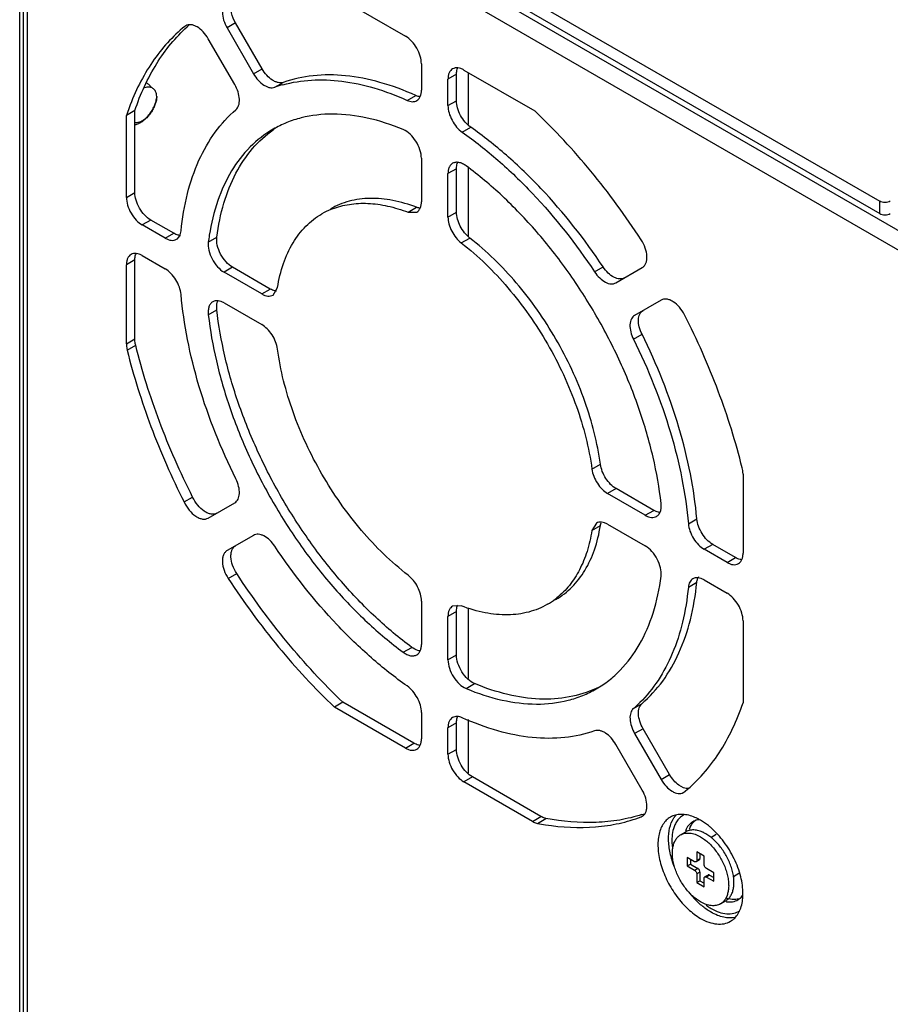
# Model space of a CAD drawing. Header units: millimetres. Extents: x 39 to 139, y 19 to 229.
# Tile 2 of 4: x 39 to 97, y 124 to 190. Entities that reach past the tile are written whole.
import ezdxf

# ---------------------------------------------------------------- set-up
doc = ezdxf.new("R2010")
doc.units = ezdxf.units.MM
doc.header["$LTSCALE"] = 16.153145
doc.layers.get('0').update_dxf_attribs({"linetype": 'CONTINUOUS'})

msp = doc.modelspace()

# ---------------------------------------------------------------- linework, layer by layer
at = {"color": 7}
for p, q in [((39.041, 59.607), (39.041, 208.619)), ((40.102, 208.823), (103.176, 172.408)), ((39.536, 207.843), (39.536, 66.996)), ((102.611, 171.428), (39.536, 207.843)), ((47.597, 205.72), (96.247, 177.633)), ((47.597, 204.904), (96.247, 176.817)), ((39.302, 68.139), (39.302, 204.087)), ((60.149, 191.244), (64.702, 188.615)), ((53.403, 189.498), (52.837, 189.172)), ((55.162, 186.452), (53.403, 189.498)), ((50.088, 189.316), (50.019, 189.269)), ((52.837, 189.172), (54.596, 186.125)), ((53.347, 185.401), (51.587, 188.45)), ((65.763, 186.778), (65.763, 185.019)), ((54.596, 186.125), (55.162, 186.452)), ((68.096, 186.084), (67.531, 185.758)), ((68.096, 184.325), (68.096, 186.084)), ((68.591, 186.37), (73.315, 183.643)), ((68.881, 186.203), (68.881, 182.734)), ((56.011, 185.22), (56.577, 185.547)), ((67.531, 183.999), (67.531, 185.758)), ((64.817, 184.348), (65.382, 184.674)), ((67.531, 183.999), (68.096, 184.325)), ((46.702, 183.677), (46.137, 183.35)), ((46.702, 178.223), (46.702, 183.677)), ((46.137, 177.896), (46.137, 183.35)), ((68.477, 182.235), (69.043, 182.561)), ((65.763, 180.495), (65.763, 177.604)), ((68.096, 179.801), (67.531, 179.474)), ((68.096, 176.91), (68.096, 179.801)), ((68.881, 179.869), (68.881, 175.314)), ((67.531, 176.583), (67.531, 179.474)), ((46.137, 177.896), (46.702, 178.223)), ((96.247, 176.817), (96.247, 177.633)), ((64.879, 176.906), (65.445, 177.233)), ((64.879, 176.906), (65.452, 176.917)), ((67.531, 176.583), (68.096, 176.91)), ((47.763, 176.386), (47.197, 176.059)), ((49.286, 175.506), (47.763, 176.386)), ((48.721, 175.18), (47.197, 176.059)), ((48.721, 175.18), (49.286, 175.506)), ((51.588, 174.917), (52.154, 175.244)), ((68.415, 174.865), (68.98, 175.192)), ((46.702, 173.732), (46.137, 173.405)), ((46.702, 168.474), (46.702, 173.732)), ((47.197, 174.018), (48.721, 173.138)), ((46.137, 168.148), (46.137, 173.405)), ((53.205, 173.244), (52.639, 172.917)), ((55.708, 171.798), (53.205, 173.244)), ((77.283, 172.939), (77.849, 173.266)), ((78.698, 172.211), (80.457, 173.226)), ((55.143, 171.472), (52.639, 172.917)), ((55.143, 171.472), (55.708, 171.798)), ((55.893, 171.398), (56.189, 171.889)), ((81.707, 171.061), (79.948, 170.045)), ((51.588, 170.089), (52.154, 170.416)), ((52.639, 170.876), (55.143, 169.431)), ((46.137, 168.148), (46.702, 168.474)), ((79.871, 168.456), (80.437, 168.783)), ((46.191, 167.728), (46.757, 168.055)), ((77.105, 159.813), (77.671, 160.139)), ((87.157, 159.471), (87.157, 154.214)), ((49.98, 157.627), (50.546, 157.954)), ((78.717, 158.515), (78.151, 158.188)), ((80.655, 156.743), (78.151, 158.188)), ((81.22, 157.069), (78.717, 158.515)), ((51.586, 156.557), (53.346, 157.573)), ((80.655, 156.743), (81.22, 157.069)), ((77.401, 156.221), (77.105, 155.73)), ((77.105, 155.73), (77.671, 156.057)), ((78.151, 156.147), (80.655, 154.702)), ((83.519, 156.182), (84.084, 156.509)), ((54.596, 155.408), (52.837, 154.393)), ((85.139, 154.807), (84.573, 154.481)), ((86.662, 153.928), (85.139, 154.807)), ((86.096, 153.601), (84.573, 154.481)), ((86.096, 153.601), (86.662, 153.928)), ((52.915, 152.534), (53.481, 152.861)), ((83.519, 151.956), (84.084, 152.282)), ((84.573, 152.439), (86.096, 151.56)), ((65.763, 151.036), (65.763, 148.145)), ((68.415, 150.713), (67.842, 150.702)), ((68.096, 150.342), (67.531, 150.015)), ((68.096, 147.451), (68.096, 150.342)), ((68.881, 150.584), (68.881, 145.886)), ((67.531, 147.124), (67.531, 150.015)), ((87.157, 149.723), (87.157, 144.269)), ((64.557, 147.628), (65.122, 147.955)), ((67.531, 147.124), (68.096, 147.451)), ((68.737, 145.215), (69.303, 145.541)), ((60.545, 144.303), (59.979, 143.976)), ((65.268, 141.576), (60.545, 144.303)), ((79.871, 143.893), (80.437, 144.22)), ((64.702, 141.249), (59.979, 143.976)), ((65.763, 143.62), (65.763, 141.861)), ((68.096, 142.926), (67.531, 142.6)), ((68.096, 141.167), (68.096, 142.926)), ((68.881, 143.157), (68.881, 139.593)), ((67.531, 140.841), (67.531, 142.6)), ((80.513, 142.542), (79.948, 142.215)), ((79.948, 142.215), (81.708, 139.167)), ((82.274, 139.493), (80.513, 142.542)), ((64.702, 141.249), (65.268, 141.576)), ((67.531, 140.841), (68.096, 141.167)), ((80.457, 138.447), (78.696, 141.496)), ((69.157, 139.33), (68.591, 139.004)), ((73.145, 136.375), (68.591, 139.004)), ((73.71, 136.701), (69.157, 139.33)), ((81.708, 139.167), (82.274, 139.493)), ((83.207, 138.301), (83.314, 138.382)), ((73.145, 136.375), (73.71, 136.701)), ((73.481, 136.244), (74.046, 136.571)), ((80.382, 136.68), (80.456, 136.716)), ((83.004, 135.479), (83.357, 135.683)), ((85.009, 135.309), (85.377, 135.521)), ((84.081, 134.347), (84.081, 133.776)), ((84.576, 134.062), (84.081, 134.347)), ((83.445, 133.98), (83.445, 133.409)), ((83.94, 133.694), (83.445, 133.98)), ((83.657, 133.858), (83.657, 133.531)), ((84.252, 133.807), (84.04, 133.684)), ((84.081, 133.776), (84.293, 133.898)), ((84.293, 134.225), (84.293, 133.898)), ((84.576, 133.49), (84.576, 134.062)), ((83.445, 133.409), (83.657, 133.531)), ((83.445, 133.409), (83.94, 133.123)), ((83.657, 133.531), (84.152, 133.245)), ((83.94, 133.123), (84.152, 133.245)), ((84.293, 133), (84.081, 132.878)), ((84.293, 133), (84.293, 132.429)), ((85.213, 132.959), (84.718, 133.245)), ((84.081, 132.878), (84.081, 132.306)), ((84.081, 132.306), (84.293, 132.429)), ((84.293, 132.429), (84.576, 132.265)), ((84.576, 132.02), (84.576, 132.592)), ((84.83, 132.806), (84.618, 132.684)), ((84.93, 132.796), (84.718, 132.674)), ((84.718, 132.674), (85.213, 132.388)), ((84.93, 132.796), (85.213, 132.633)), ((85.213, 132.388), (85.213, 132.959)), ((86.517, 132.715), (86.876, 132.923)), ((84.081, 132.306), (84.576, 132.02)), ((85.654, 130.889), (86.007, 131.093))]:
    msp.add_line(p, q, dxfattribs=at)
for centre, radius, start, end in [((57.318, 181.397), 10.609, 131.39558, 132.32097), ((68.835, 186.208), 0.723, 153.00585, 156.75658), ((58.798, 177.282), 8.413, 105.461, 109.34335), ((61.873, 178.063), 16.601, 159.57279, 161.427), ((60.066, 176.516), 7.205, 122.61045, 125.18451), ((61.663, 172.439), 5.034, 112.57143, 119.98728), ((61.685, 172.389), 5.089, 111.30411, 112.57565), ((49.763, 176.082), 0.721, 263.14612, 267.45874), ((67.23, 172.899), 15.771, 170.95967, 172.64819), ((47.441, 173.856), 0.723, 153.00585, 156.75658), ((84.789, 152.291), 0.692, 149.46257, 156.31718), ((71.629, 155.178), 5.034, 300.01243, 307.42826), ((71.596, 155.222), 5.089, 307.42404, 308.69729), ((74.361, 151.757), 7.205, 294.81518, 297.38876), ((74.39, 150.275), 8.413, 310.65761, 314.53988), ((82.955, 138.739), 0.505, 297.11999, 299.96646), ((77.213, 146.937), 10.61, 287.67704, 288.59952), ((83.918, 135.708), 1.632, 145.4665, 146.70712), ((84.632, 135.612), 1.05, 129.95668, 135.30212), ((84.612, 135.636), 1.018, 127.60142, 129.9375), ((84.364, 135.303), 1.191, 95.11065, 96.42492), ((76.583, 152.434), 16.485, 259.15193, 261.02993), ((84.799, 135.176), 1.579, 158.54073, 159.20708), ((88.614, 135.604), 6.411, 218.00903, 220.32137), ((88.454, 135.468), 6.201, 220.3226, 222.26323), ((86.289, 132.592), 1.576, 260.79212, 261.6514), ((86.636, 133.046), 1.874, 252.86167, 255.54253), ((86.61, 132.947), 1.772, 255.55684, 256.72942)]:
    msp.add_arc(centre, radius, start, end, dxfattribs=at)
for points, knots in [([(52.821, 190.894), (52.773, 190.864), (52.684, 190.783), (52.59, 190.621), (52.536, 190.423), (52.514, 190.107), (52.594, 189.67), (52.742, 189.336), (52.837, 189.172)], [0, 0, 0, 0, 0.090977, 0.188742, 0.297372, 0.418603, 0.694798, 1, 1, 1, 1]), ([(53.403, 189.498), (53.282, 189.709), (53.109, 190.128), (53.074, 190.591), (53.117, 190.792)], [0, 0, 0, 0, 0.541211, 1, 1, 1, 1]), ([(51.587, 188.45), (51.491, 188.617), (51.273, 188.915), (50.929, 189.204), (50.641, 189.342), (50.439, 189.391), (50.251, 189.386), (50.137, 189.345), (50.087, 189.316)], [0, 0, 0, 0, 0.306295, 0.582695, 0.70361, 0.811736, 0.909066, 1, 1, 1, 1]), ([(50.019, 189.269), (49.615, 188.937), (48.843, 188.2), (47.477, 186.459), (46.716, 184.93), (46.316, 183.857)], [0, 0, 0, 0, 0.237068, 0.481201, 1, 1, 1, 1]), ([(46.702, 183.677), (47.068, 184.764), (47.771, 186.319), (49.058, 188.118), (49.79, 188.89), (50.175, 189.241)], [0, 0, 0, 0, 0.519811, 0.763793, 1, 1, 1, 1]), ([(65.763, 186.778), (65.763, 186.952), (65.698, 187.319), (65.47, 187.834), (65.138, 188.289), (64.853, 188.528), (64.702, 188.615)], [0, 0, 0, 0, 0.237254, 0.500001, 0.762748, 1, 1, 1, 1]), ([(54.596, 186.125), (54.686, 185.969), (54.889, 185.688), (55.205, 185.408), (55.474, 185.262), (55.713, 185.182), (55.904, 185.182), (56.011, 185.22)], [0, 0, 0, 0, 0.30129, 0.576881, 0.699416, 0.810179, 1, 1, 1, 1]), ([(56.577, 185.547), (56.47, 185.509), (56.279, 185.508), (56.039, 185.589), (55.771, 185.734), (55.455, 186.015), (55.252, 186.296), (55.162, 186.452)], [0, 0, 0, 0, 0.189821, 0.300584, 0.423119, 0.698711, 1, 1, 1, 1]), ([(65.382, 184.674), (64.614, 185.022), (63.09, 185.594), (60.784, 186.055), (58.595, 186.071), (57.216, 185.771), (56.577, 185.547)], [0, 0, 0, 0, 0.279528, 0.537106, 0.775522, 1, 1, 1, 1]), ([(67.842, 186.444), (67.792, 186.416), (67.699, 186.338), (67.601, 186.177), (67.542, 185.978), (67.531, 185.834), (67.531, 185.758)], [0, 0, 0, 0, 0.217745, 0.450883, 0.71046, 1, 1, 1, 1]), ([(68.591, 186.37), (68.526, 186.408), (68.395, 186.47), (68.194, 186.519), (68.005, 186.514), (67.891, 186.473), (67.842, 186.444)], [0, 0, 0, 0, 0.289539, 0.549116, 0.782254, 1, 1, 1, 1]), ([(68.096, 186.084), (68.096, 186.122), (68.102, 186.261), (68.131, 186.4), (68.172, 186.493)], [0, 0, 0, 0, 0.270129, 1, 1, 1, 1]), ([(47.486, 185.506), (47.517, 185.494), (47.576, 185.462), (47.653, 185.395), (47.715, 185.308), (47.745, 185.242), (47.758, 185.207)], [0, 0, 0, 0, 0.237718, 0.478454, 0.730294, 1, 1, 1, 1]), ([(56.555, 185.39), (57.169, 185.56), (58.479, 185.768), (60.531, 185.681), (62.68, 185.212), (64.101, 184.672), (64.817, 184.348)], [0, 0, 0, 0, 0.225333, 0.464672, 0.722183, 1, 1, 1, 1]), ([(48.163, 184.613), (48.158, 184.671), (48.141, 184.78), (48.09, 184.931), (48.025, 185.038), (47.961, 185.107), (47.909, 185.15), (47.851, 185.185), (47.789, 185.212), (47.722, 185.229), (47.626, 185.241), (47.497, 185.232), (47.396, 185.201), (47.344, 185.181)], [0, 0, 0, 0, 0.143936, 0.275366, 0.39604, 0.453514, 0.509782, 0.565552, 0.621593, 0.678648, 0.737408, 0.862208, 1, 1, 1, 1]), ([(53.423, 183.726), (53.509, 183.799), (53.604, 183.964), (53.655, 184.211), (53.663, 184.516), (53.579, 184.929), (53.437, 185.246), (53.347, 185.401)], [0, 0, 0, 0, 0.189851, 0.300609, 0.423128, 0.698688, 1, 1, 1, 1]), ([(65.452, 184.333), (65.502, 184.361), (65.594, 184.439), (65.693, 184.6), (65.751, 184.799), (65.763, 184.943), (65.763, 185.019)], [0, 0, 0, 0, 0.21777, 0.450896, 0.710385, 1, 1, 1, 1]), ([(46.696, 182.892), (46.731, 182.884), (46.806, 182.877), (46.922, 182.89), (47.043, 182.926), (47.167, 182.982), (47.291, 183.058), (47.457, 183.187), (47.652, 183.387), (47.817, 183.62), (47.931, 183.823), (48.028, 184.031), (48.101, 184.245), (48.146, 184.458), (48.159, 184.562), (48.163, 184.613)], [0, 0, 0, 0, 0.043669, 0.090597, 0.14141, 0.19631, 0.25535, 0.318079, 0.452106, 0.593151, 0.66444, 0.735217, 0.872361, 0.937633, 1, 1, 1, 1]), ([(48.163, 184.613), (48.159, 184.531), (48.136, 184.361), (48.064, 184.104), (47.954, 183.844), (47.813, 183.59), (47.642, 183.353), (47.449, 183.141), (47.241, 182.963), (47.09, 182.867), (47.014, 182.828)], [0, 0, 0, 0, 0.111678, 0.233148, 0.361822, 0.494499, 0.627833, 0.758485, 0.883373, 1, 1, 1, 1]), ([(64.817, 184.348), (64.924, 184.299), (65.094, 184.25), (65.314, 184.27), (65.41, 184.308), (65.452, 184.333)], [0, 0, 0, 0, 0.53911, 0.775604, 1, 1, 1, 1]), ([(65.667, 184.593), (65.644, 184.596), (65.546, 184.611), (65.451, 184.643), (65.382, 184.674)], [0, 0, 0, 0, 0.236023, 1, 1, 1, 1]), ([(69.043, 182.561), (68.906, 182.658), (68.65, 182.9), (68.353, 183.34), (68.153, 183.824), (68.096, 184.164), (68.096, 184.325)], [0, 0, 0, 0, 0.243632, 0.506391, 0.765716, 1, 1, 1, 1]), ([(49.775, 175.663), (49.859, 176.503), (50.125, 178.108), (50.879, 180.336), (51.959, 182.24), (52.909, 183.284), (53.423, 183.726)], [0, 0, 0, 0, 0.279529, 0.537106, 0.775523, 1, 1, 1, 1]), ([(64.557, 182.404), (63.781, 182.728), (62.247, 183.233), (59.937, 183.523), (58.114, 183.321), (56.797, 182.893), (56.187, 182.597), (55.897, 182.429)], [0, 0, 0, 0, 0.281145, 0.537506, 0.77404, 0.887747, 1, 1, 1, 1]), ([(67.531, 183.999), (67.531, 183.837), (67.587, 183.497), (67.787, 183.013), (68.084, 182.574), (68.34, 182.331), (68.477, 182.235)], [0, 0, 0, 0, 0.234284, 0.493609, 0.756368, 1, 1, 1, 1]), ([(80.382, 175.079), (79.351, 176.659), (77.155, 179.656), (74.633, 182.387), (73.315, 183.643)], [0, 0, 0, 0, 0.508862, 1, 1, 1, 1]), ([(47.014, 182.828), (46.988, 182.814), (46.887, 182.766), (46.78, 182.73), (46.699, 182.714)], [0, 0, 0, 0, 0.263457, 1, 1, 1, 1]), ([(55.897, 182.429), (55.34, 182.107), (54.286, 181.289), (53.039, 179.651), (52.132, 177.642), (51.779, 176.159), (51.655, 175.377)], [0, 0, 0, 0, 0.227157, 0.464596, 0.720525, 1, 1, 1, 1]), ([(52.154, 175.244), (52.253, 176.012), (52.549, 177.477), (53.34, 179.485), (54.449, 181.164), (55.404, 182.045), (55.915, 182.405)], [0, 0, 0, 0, 0.279717, 0.536645, 0.774481, 1, 1, 1, 1]), ([(65.763, 180.495), (65.763, 180.685), (65.686, 181.086), (65.422, 181.638), (65.044, 182.106), (64.722, 182.335), (64.557, 182.404)], [0, 0, 0, 0, 0.241808, 0.50939, 0.771774, 1, 1, 1, 1]), ([(68.477, 182.235), (69.301, 181.656), (70.925, 180.371), (74.012, 177.388), (76.053, 174.791), (77.283, 172.939)], [0, 0, 0, 0, 0.234818, 0.481751, 1, 1, 1, 1]), ([(77.849, 173.266), (76.619, 175.117), (74.578, 177.715), (71.491, 180.697), (69.867, 181.982), (69.043, 182.561)], [0, 0, 0, 0, 0.518249, 0.765182, 1, 1, 1, 1]), ([(68.737, 179.991), (68.661, 180.047), (68.507, 180.142), (68.267, 180.227), (68.038, 180.24), (67.9, 180.194), (67.842, 180.161)], [0, 0, 0, 0, 0.296716, 0.559335, 0.789604, 1, 1, 1, 1]), ([(68.096, 179.801), (68.096, 179.839), (68.102, 179.982), (68.134, 180.125), (68.176, 180.22)], [0, 0, 0, 0, 0.270678, 1, 1, 1, 1]), ([(67.842, 180.161), (67.792, 180.132), (67.699, 180.054), (67.601, 179.893), (67.542, 179.695), (67.531, 179.55), (67.531, 179.474)], [0, 0, 0, 0, 0.217708, 0.450878, 0.710574, 1, 1, 1, 1]), ([(81.705, 157.529), (81.589, 158.564), (81.215, 160.676), (80.298, 163.826), (79.03, 166.975), (77.443, 170.043), (75.58, 172.951), (73.486, 175.624), (71.218, 177.993), (69.575, 179.372), (68.737, 179.991)], [0, 0, 0, 0, 0.11752, 0.24134, 0.369538, 0.500001, 0.630464, 0.758661, 0.882481, 1, 1, 1, 1]), ([(47.763, 176.386), (47.613, 176.473), (47.328, 176.712), (46.995, 177.167), (46.768, 177.682), (46.702, 178.049), (46.702, 178.223)], [0, 0, 0, 0, 0.237252, 0.499999, 0.762746, 1, 1, 1, 1]), ([(46.137, 177.896), (46.137, 177.722), (46.202, 177.356), (46.429, 176.84), (46.762, 176.386), (47.047, 176.146), (47.197, 176.059)], [0, 0, 0, 0, 0.237254, 0.500001, 0.762748, 1, 1, 1, 1]), ([(65.445, 177.233), (64.93, 177.43), (63.912, 177.733), (62.385, 177.884), (60.961, 177.701), (60.101, 177.35), (59.713, 177.126)], [0, 0, 0, 0, 0.279364, 0.535312, 0.772785, 1, 1, 1, 1]), ([(65.452, 176.917), (65.502, 176.946), (65.594, 177.023), (65.693, 177.184), (65.751, 177.383), (65.763, 177.528), (65.763, 177.604)], [0, 0, 0, 0, 0.217651, 0.450841, 0.710593, 1, 1, 1, 1]), ([(96.954, 177.633), (96.903, 177.604), (96.787, 177.562), (96.6, 177.542), (96.413, 177.562), (96.297, 177.604), (96.247, 177.633)], [0, 0, 0, 0, 0.237243, 0.499999, 0.762756, 1, 1, 1, 1]), ([(59.836, 177.13), (60.2, 177.272), (60.984, 177.478), (62.234, 177.534), (63.555, 177.348), (64.435, 177.076), (64.879, 176.906)], [0, 0, 0, 0, 0.227465, 0.466835, 0.723366, 1, 1, 1, 1]), ([(65.635, 177.182), (65.62, 177.184), (65.555, 177.196), (65.491, 177.215), (65.445, 177.233)], [0, 0, 0, 0, 0.240795, 1, 1, 1, 1]), ([(68.98, 175.192), (68.851, 175.292), (68.611, 175.534), (68.334, 175.964), (68.148, 176.43), (68.096, 176.755), (68.096, 176.91)], [0, 0, 0, 0, 0.246834, 0.509528, 0.767129, 1, 1, 1, 1]), ([(56.189, 171.889), (56.276, 172.433), (56.522, 173.466), (57.155, 174.865), (58.025, 176.006), (58.759, 176.576), (59.147, 176.8)], [0, 0, 0, 0, 0.279365, 0.535313, 0.772786, 1, 1, 1, 1]), ([(67.531, 176.583), (67.531, 176.429), (67.582, 176.104), (67.768, 175.637), (68.046, 175.208), (68.285, 174.965), (68.415, 174.865)], [0, 0, 0, 0, 0.232871, 0.490472, 0.753166, 1, 1, 1, 1]), ([(96.247, 176.817), (96.297, 176.788), (96.413, 176.745), (96.6, 176.725), (96.787, 176.745), (96.903, 176.788), (96.954, 176.817)], [0, 0, 0, 0, 0.237244, 0.500001, 0.762757, 1, 1, 1, 1]), ([(49.471, 175.105), (49.513, 175.13), (49.594, 175.194), (49.721, 175.375), (49.764, 175.546), (49.775, 175.663)], [0, 0, 0, 0, 0.224395, 0.460889, 1, 1, 1, 1]), ([(48.721, 175.18), (48.787, 175.142), (48.918, 175.079), (49.119, 175.031), (49.308, 175.035), (49.421, 175.077), (49.471, 175.105)], [0, 0, 0, 0, 0.289614, 0.549103, 0.782229, 1, 1, 1, 1]), ([(49.677, 175.367), (49.645, 175.37), (49.509, 175.396), (49.379, 175.453), (49.286, 175.506)], [0, 0, 0, 0, 0.230943, 1, 1, 1, 1]), ([(53.205, 173.244), (53.04, 173.339), (52.732, 173.607), (52.385, 174.111), (52.168, 174.672), (52.131, 175.066), (52.154, 175.244)], [0, 0, 0, 0, 0.241806, 0.509388, 0.771772, 1, 1, 1, 1]), ([(77.671, 160.139), (77.479, 161.559), (76.735, 164.449), (74.828, 168.533), (72.244, 172.226), (70.114, 174.316), (68.98, 175.192)], [0, 0, 0, 0, 0.242067, 0.500001, 0.757935, 1, 1, 1, 1]), ([(80.457, 173.226), (80.509, 173.256), (80.607, 173.341), (80.708, 173.516), (80.763, 173.733), (80.777, 174.078), (80.672, 174.551), (80.495, 174.907), (80.382, 175.079)], [0, 0, 0, 0, 0.089639, 0.186509, 0.295011, 0.416944, 0.695449, 1, 1, 1, 1]), ([(51.588, 174.917), (51.565, 174.739), (51.603, 174.346), (51.819, 173.785), (52.166, 173.28), (52.474, 173.012), (52.639, 172.917)], [0, 0, 0, 0, 0.228228, 0.490613, 0.758194, 1, 1, 1, 1]), ([(68.415, 174.865), (69.548, 173.989), (71.679, 171.9), (74.262, 168.206), (76.169, 164.122), (76.914, 161.232), (77.105, 159.813)], [0, 0, 0, 0, 0.242065, 0.499999, 0.757933, 1, 1, 1, 1]), ([(46.447, 174.092), (46.398, 174.063), (46.305, 173.986), (46.207, 173.824), (46.148, 173.626), (46.137, 173.481), (46.137, 173.405)], [0, 0, 0, 0, 0.217745, 0.450883, 0.71046, 1, 1, 1, 1]), ([(47.197, 174.018), (47.132, 174.056), (47.001, 174.118), (46.799, 174.167), (46.611, 174.162), (46.497, 174.121), (46.447, 174.092)], [0, 0, 0, 0, 0.289539, 0.549116, 0.782254, 1, 1, 1, 1]), ([(46.702, 173.732), (46.702, 173.77), (46.708, 173.908), (46.737, 174.048), (46.778, 174.141)], [0, 0, 0, 0, 0.270129, 1, 1, 1, 1]), ([(49.775, 171.437), (49.76, 171.604), (49.678, 171.947), (49.446, 172.424), (49.127, 172.839), (48.86, 173.058), (48.721, 173.138)], [0, 0, 0, 0, 0.243633, 0.506393, 0.765718, 1, 1, 1, 1]), ([(79.263, 172.537), (79.217, 172.511), (79.113, 172.471), (78.939, 172.461), (78.753, 172.498), (78.486, 172.61), (78.16, 172.858), (77.946, 173.118), (77.849, 173.266)], [0, 0, 0, 0, 0.09235, 0.190568, 0.298592, 0.418556, 0.692597, 1, 1, 1, 1]), ([(77.283, 172.939), (77.381, 172.792), (77.594, 172.531), (77.92, 172.283), (78.188, 172.171), (78.374, 172.134), (78.547, 172.145), (78.652, 172.184), (78.698, 172.211)], [0, 0, 0, 0, 0.307403, 0.581444, 0.701408, 0.809432, 0.90765, 1, 1, 1, 1]), ([(56.123, 171.657), (56.089, 171.659), (55.944, 171.683), (55.806, 171.742), (55.708, 171.798)], [0, 0, 0, 0, 0.230004, 1, 1, 1, 1]), ([(53.423, 159.163), (52.434, 161.153), (51.205, 164.22), (50.166, 168.385), (49.865, 170.434), (49.775, 171.437)], [0, 0, 0, 0, 0.518248, 0.765182, 1, 1, 1, 1]), ([(52.639, 170.876), (52.573, 170.914), (52.442, 170.976), (52.241, 171.025), (52.052, 171.02), (51.939, 170.979), (51.889, 170.95)], [0, 0, 0, 0, 0.289425, 0.549121, 0.782291, 1, 1, 1, 1]), ([(52.154, 170.416), (52.148, 170.47), (52.136, 170.665), (52.162, 170.866), (52.218, 170.996)], [0, 0, 0, 0, 0.276355, 1, 1, 1, 1]), ([(55.143, 171.472), (55.209, 171.434), (55.34, 171.372), (55.541, 171.323), (55.73, 171.328), (55.843, 171.369), (55.893, 171.398)], [0, 0, 0, 0, 0.289406, 0.549157, 0.782348, 1, 1, 1, 1]), ([(83.274, 170.07), (83.181, 170.254), (82.962, 170.585), (82.605, 170.912), (82.299, 171.073), (82.083, 171.134), (81.881, 171.134), (81.759, 171.091), (81.707, 171.061)], [0, 0, 0, 0, 0.304553, 0.583057, 0.70499, 0.813492, 0.910361, 1, 1, 1, 1]), ([(51.889, 170.95), (51.831, 170.917), (51.723, 170.82), (51.619, 170.615), (51.573, 170.364), (51.578, 170.184), (51.588, 170.089)], [0, 0, 0, 0, 0.210395, 0.440664, 0.703283, 1, 1, 1, 1]), ([(65.122, 147.955), (64.284, 148.573), (62.642, 149.953), (60.373, 152.322), (58.28, 154.995), (56.416, 157.902), (54.83, 160.97), (53.562, 164.12), (52.644, 167.269), (52.27, 169.381), (52.154, 170.416)], [0, 0, 0, 0, 0.117519, 0.241339, 0.369536, 0.499999, 0.630462, 0.75866, 0.88248, 1, 1, 1, 1]), ([(80.437, 168.783), (80.358, 168.941), (80.239, 169.256), (80.188, 169.662), (80.224, 169.95), (80.285, 170.129), (80.381, 170.275), (80.467, 170.346), (80.513, 170.372)], [0, 0, 0, 0, 0.307402, 0.581443, 0.701408, 0.809432, 0.907651, 1, 1, 1, 1]), ([(51.588, 170.089), (51.705, 169.054), (52.078, 166.943), (52.996, 163.793), (54.264, 160.644), (55.85, 157.576), (57.714, 154.668), (59.807, 151.995), (62.076, 149.626), (63.718, 148.247), (64.557, 147.628)], [0, 0, 0, 0, 0.11752, 0.24134, 0.369538, 0.500001, 0.630464, 0.758661, 0.882481, 1, 1, 1, 1]), ([(79.948, 170.045), (79.902, 170.019), (79.815, 169.948), (79.72, 169.803), (79.658, 169.624), (79.622, 169.336), (79.674, 168.93), (79.792, 168.614), (79.871, 168.456)], [0, 0, 0, 0, 0.092349, 0.190568, 0.298593, 0.418557, 0.692598, 1, 1, 1, 1]), ([(87.102, 159.891), (86.673, 161.623), (85.579, 165.095), (84.108, 168.423), (83.274, 170.07)], [0, 0, 0, 0, 0.491452, 1, 1, 1, 1]), ([(56.189, 167.806), (56.167, 167.968), (56.076, 168.297), (55.844, 168.752), (55.532, 169.146), (55.276, 169.353), (55.143, 169.431)], [0, 0, 0, 0, 0.246836, 0.50953, 0.767131, 1, 1, 1, 1]), ([(46.757, 168.055), (46.748, 168.091), (46.718, 168.229), (46.702, 168.37), (46.702, 168.474)], [0, 0, 0, 0, 0.262197, 1, 1, 1, 1]), ([(79.871, 168.456), (80.86, 166.466), (82.089, 163.399), (83.128, 159.234), (83.429, 157.185), (83.519, 156.182)], [0, 0, 0, 0, 0.518248, 0.765182, 1, 1, 1, 1]), ([(84.084, 156.509), (83.995, 157.512), (83.694, 159.561), (82.655, 163.726), (81.426, 166.792), (80.437, 168.783)], [0, 0, 0, 0, 0.234818, 0.481752, 1, 1, 1, 1]), ([(46.137, 168.148), (46.137, 168.114), (46.142, 167.973), (46.165, 167.833), (46.191, 167.728)], [0, 0, 0, 0, 0.237524, 1, 1, 1, 1]), ([(46.191, 167.728), (46.617, 166.01), (47.701, 162.566), (49.155, 159.263), (49.98, 157.627)], [0, 0, 0, 0, 0.491476, 1, 1, 1, 1]), ([(50.546, 157.954), (49.721, 159.589), (48.267, 162.892), (47.183, 166.337), (46.757, 168.055)], [0, 0, 0, 0, 0.508524, 1, 1, 1, 1]), ([(64.879, 152.754), (63.745, 153.63), (61.615, 155.719), (59.032, 159.413), (57.125, 163.497), (56.38, 166.386), (56.189, 167.806)], [0, 0, 0, 0, 0.242065, 0.499999, 0.757933, 1, 1, 1, 1]), ([(78.717, 158.515), (78.583, 158.592), (78.327, 158.799), (78.016, 159.193), (77.783, 159.648), (77.693, 159.977), (77.671, 160.139)], [0, 0, 0, 0, 0.232869, 0.49047, 0.753164, 1, 1, 1, 1]), ([(87.157, 159.471), (87.157, 159.505), (87.152, 159.646), (87.128, 159.786), (87.102, 159.891)], [0, 0, 0, 0, 0.237524, 1, 1, 1, 1]), ([(77.105, 159.813), (77.127, 159.651), (77.217, 159.322), (77.45, 158.867), (77.762, 158.473), (78.017, 158.265), (78.151, 158.188)], [0, 0, 0, 0, 0.246836, 0.50953, 0.767131, 1, 1, 1, 1]), ([(53.346, 157.573), (53.392, 157.6), (53.479, 157.671), (53.574, 157.816), (53.635, 157.995), (53.672, 158.283), (53.62, 158.689), (53.501, 159.005), (53.423, 159.163)], [0, 0, 0, 0, 0.092349, 0.190568, 0.298593, 0.418557, 0.692598, 1, 1, 1, 1]), ([(52.152, 156.884), (52.097, 156.852), (51.97, 156.809), (51.759, 156.813), (51.536, 156.881), (51.219, 157.057), (50.855, 157.408), (50.635, 157.76), (50.546, 157.954)], [0, 0, 0, 0, 0.089026, 0.1857, 0.294535, 0.417185, 0.696945, 1, 1, 1, 1]), ([(49.98, 157.627), (50.07, 157.433), (50.289, 157.081), (50.653, 156.731), (50.97, 156.554), (51.194, 156.486), (51.404, 156.482), (51.532, 156.526), (51.586, 156.557)], [0, 0, 0, 0, 0.303055, 0.582815, 0.705466, 0.8143, 0.910974, 1, 1, 1, 1]), ([(81.405, 156.669), (81.463, 156.702), (81.571, 156.799), (81.674, 157.004), (81.721, 157.255), (81.716, 157.435), (81.705, 157.529)], [0, 0, 0, 0, 0.210395, 0.440664, 0.703283, 1, 1, 1, 1]), ([(80.655, 156.743), (80.721, 156.705), (80.852, 156.643), (81.053, 156.594), (81.242, 156.599), (81.355, 156.64), (81.405, 156.669)], [0, 0, 0, 0, 0.289425, 0.549121, 0.782291, 1, 1, 1, 1]), ([(81.624, 156.929), (81.591, 156.932), (81.45, 156.956), (81.316, 157.014), (81.22, 157.069)], [0, 0, 0, 0, 0.230527, 1, 1, 1, 1]), ([(74.713, 151.146), (75.101, 151.37), (75.835, 151.94), (76.705, 153.081), (77.337, 154.48), (77.584, 155.513), (77.671, 156.057)], [0, 0, 0, 0, 0.227214, 0.464687, 0.720635, 1, 1, 1, 1]), ([(78.151, 156.147), (78.085, 156.185), (77.954, 156.247), (77.753, 156.296), (77.564, 156.291), (77.451, 156.25), (77.401, 156.221)], [0, 0, 0, 0, 0.289406, 0.549157, 0.782348, 1, 1, 1, 1]), ([(77.671, 156.057), (77.674, 156.074), (77.686, 156.138), (77.704, 156.202), (77.722, 156.247)], [0, 0, 0, 0, 0.259663, 1, 1, 1, 1]), ([(83.519, 156.182), (83.533, 156.015), (83.616, 155.672), (83.848, 155.195), (84.167, 154.78), (84.433, 154.561), (84.573, 154.481)], [0, 0, 0, 0, 0.243633, 0.506393, 0.765718, 1, 1, 1, 1]), ([(85.139, 154.807), (84.999, 154.888), (84.733, 155.107), (84.414, 155.522), (84.182, 155.999), (84.099, 156.342), (84.084, 156.509)], [0, 0, 0, 0, 0.234282, 0.493607, 0.756367, 1, 1, 1, 1]), ([(56.011, 154.68), (55.913, 154.827), (55.699, 155.088), (55.374, 155.336), (55.106, 155.448), (54.92, 155.484), (54.747, 155.474), (54.642, 155.435), (54.596, 155.408)], [0, 0, 0, 0, 0.307403, 0.581444, 0.701408, 0.809432, 0.90765, 1, 1, 1, 1]), ([(77.105, 155.73), (77.03, 155.261), (76.825, 154.363), (76.326, 153.125), (75.652, 152.071), (75.083, 151.495), (74.777, 151.25)], [0, 0, 0, 0, 0.276634, 0.533166, 0.772536, 1, 1, 1, 1]), ([(53.481, 152.861), (53.368, 153.033), (53.189, 153.39), (53.083, 153.864), (53.096, 154.211), (53.151, 154.428), (53.252, 154.604), (53.35, 154.689), (53.403, 154.719)], [0, 0, 0, 0, 0.304451, 0.583049, 0.705033, 0.813557, 0.910409, 1, 1, 1, 1]), ([(64.817, 145.384), (63.993, 145.963), (62.369, 147.248), (59.281, 150.231), (57.24, 152.828), (56.011, 154.68)], [0, 0, 0, 0, 0.234818, 0.481751, 1, 1, 1, 1]), ([(81.705, 152.702), (81.728, 152.88), (81.691, 153.273), (81.474, 153.834), (81.128, 154.339), (80.819, 154.606), (80.655, 154.702)], [0, 0, 0, 0, 0.228228, 0.490613, 0.758194, 1, 1, 1, 1]), ([(52.837, 154.393), (52.785, 154.362), (52.686, 154.278), (52.586, 154.102), (52.53, 153.884), (52.517, 153.537), (52.623, 153.064), (52.802, 152.707), (52.915, 152.534)], [0, 0, 0, 0, 0.089591, 0.186443, 0.294967, 0.416952, 0.695549, 1, 1, 1, 1]), ([(86.846, 153.527), (86.896, 153.556), (86.988, 153.633), (87.087, 153.794), (87.145, 153.993), (87.157, 154.138), (87.157, 154.214)], [0, 0, 0, 0, 0.217745, 0.450883, 0.71046, 1, 1, 1, 1]), ([(86.096, 153.601), (86.162, 153.563), (86.293, 153.501), (86.494, 153.452), (86.683, 153.457), (86.797, 153.498), (86.846, 153.527)], [0, 0, 0, 0, 0.289539, 0.549116, 0.782254, 1, 1, 1, 1]), ([(87.054, 153.788), (87.022, 153.792), (86.885, 153.817), (86.755, 153.874), (86.662, 153.928)], [0, 0, 0, 0, 0.230971, 1, 1, 1, 1]), ([(60.545, 144.303), (59.227, 145.558), (56.707, 148.287), (54.512, 151.282), (53.481, 152.861)], [0, 0, 0, 0, 0.491139, 1, 1, 1, 1]), ([(65.763, 151.036), (65.763, 151.19), (65.711, 151.515), (65.526, 151.982), (65.248, 152.411), (65.009, 152.654), (64.879, 152.754)], [0, 0, 0, 0, 0.232871, 0.490472, 0.753166, 1, 1, 1, 1]), ([(77.397, 145.19), (77.687, 145.358), (78.249, 145.737), (79.278, 146.664), (80.364, 148.141), (81.269, 150.287), (81.598, 151.869), (81.705, 152.702)], [0, 0, 0, 0, 0.112253, 0.225959, 0.462492, 0.718854, 1, 1, 1, 1]), ([(52.915, 152.534), (53.946, 150.956), (56.141, 147.96), (58.661, 145.231), (59.979, 143.976)], [0, 0, 0, 0, 0.508861, 1, 1, 1, 1]), ([(80.437, 144.22), (80.951, 144.661), (81.9, 145.706), (82.981, 147.609), (83.734, 149.837), (84.001, 151.443), (84.084, 152.282)], [0, 0, 0, 0, 0.224477, 0.462894, 0.720471, 1, 1, 1, 1]), ([(83.823, 152.514), (83.78, 152.489), (83.7, 152.425), (83.573, 152.244), (83.53, 152.073), (83.519, 151.956)], [0, 0, 0, 0, 0.224395, 0.460889, 1, 1, 1, 1]), ([(84.573, 152.439), (84.507, 152.477), (84.376, 152.54), (84.175, 152.588), (83.986, 152.584), (83.873, 152.542), (83.823, 152.514)], [0, 0, 0, 0, 0.289614, 0.549103, 0.782229, 1, 1, 1, 1]), ([(84.084, 152.282), (84.087, 152.308), (84.1, 152.406), (84.127, 152.503), (84.156, 152.569)], [0, 0, 0, 0, 0.264856, 1, 1, 1, 1]), ([(83.519, 151.956), (83.441, 151.174), (83.198, 149.673), (82.53, 147.577), (81.58, 145.756), (80.745, 144.726), (80.291, 144.279)], [0, 0, 0, 0, 0.277817, 0.535329, 0.774667, 1, 1, 1, 1]), ([(87.157, 149.723), (87.157, 149.897), (87.092, 150.263), (86.864, 150.779), (86.532, 151.233), (86.247, 151.473), (86.096, 151.56)], [0, 0, 0, 0, 0.237254, 0.500001, 0.762748, 1, 1, 1, 1]), ([(67.841, 150.702), (67.792, 150.673), (67.699, 150.596), (67.601, 150.434), (67.542, 150.236), (67.531, 150.091), (67.531, 150.015)], [0, 0, 0, 0, 0.217651, 0.450841, 0.710593, 1, 1, 1, 1]), ([(68.096, 150.342), (68.096, 150.382), (68.103, 150.528), (68.136, 150.675), (68.181, 150.772)], [0, 0, 0, 0, 0.271324, 1, 1, 1, 1]), ([(74.147, 150.819), (73.759, 150.595), (72.898, 150.244), (71.475, 150.061), (69.947, 150.213), (68.929, 150.516), (68.415, 150.713)], [0, 0, 0, 0, 0.227215, 0.464688, 0.720636, 1, 1, 1, 1]), ([(65.452, 147.458), (65.502, 147.487), (65.594, 147.564), (65.693, 147.726), (65.751, 147.924), (65.763, 148.069), (65.763, 148.145)], [0, 0, 0, 0, 0.217708, 0.450878, 0.710574, 1, 1, 1, 1]), ([(64.557, 147.628), (64.633, 147.572), (64.786, 147.477), (65.027, 147.392), (65.256, 147.379), (65.394, 147.425), (65.452, 147.458)], [0, 0, 0, 0, 0.296716, 0.559335, 0.789604, 1, 1, 1, 1]), ([(65.657, 147.72), (65.613, 147.725), (65.421, 147.766), (65.244, 147.865), (65.122, 147.955)], [0, 0, 0, 0, 0.224894, 1, 1, 1, 1]), ([(69.303, 145.541), (69.137, 145.61), (68.815, 145.839), (68.438, 146.307), (68.174, 146.86), (68.096, 147.261), (68.096, 147.451)], [0, 0, 0, 0, 0.228226, 0.49061, 0.758192, 1, 1, 1, 1]), ([(67.531, 147.124), (67.531, 146.934), (67.608, 146.533), (67.872, 145.981), (68.25, 145.513), (68.572, 145.284), (68.737, 145.215)], [0, 0, 0, 0, 0.241808, 0.50939, 0.771774, 1, 1, 1, 1]), ([(77.385, 145.217), (76.818, 144.955), (75.577, 144.569), (73.569, 144.447), (71.434, 144.767), (70.018, 145.243), (69.303, 145.541)], [0, 0, 0, 0, 0.22552, 0.463356, 0.720284, 1, 1, 1, 1]), ([(65.763, 143.62), (65.763, 143.782), (65.707, 144.122), (65.507, 144.606), (65.21, 145.045), (64.954, 145.288), (64.817, 145.384)], [0, 0, 0, 0, 0.234284, 0.493609, 0.756368, 1, 1, 1, 1]), ([(68.737, 145.215), (69.512, 144.891), (71.047, 144.386), (73.357, 144.096), (75.18, 144.298), (76.497, 144.726), (77.106, 145.022), (77.397, 145.19)], [0, 0, 0, 0, 0.281145, 0.537506, 0.77404, 0.887747, 1, 1, 1, 1]), ([(80.513, 142.542), (80.423, 142.698), (80.281, 143.014), (80.197, 143.428), (80.205, 143.734), (80.255, 143.981), (80.351, 144.146), (80.437, 144.22)], [0, 0, 0, 0, 0.301289, 0.576881, 0.699415, 0.810179, 1, 1, 1, 1]), ([(83.314, 138.382), (83.744, 138.739), (84.561, 139.536), (85.994, 141.431), (86.764, 143.099), (87.157, 144.269)], [0, 0, 0, 0, 0.23579, 0.479351, 1, 1, 1, 1]), ([(79.871, 143.893), (79.785, 143.819), (79.689, 143.655), (79.639, 143.407), (79.631, 143.102), (79.716, 142.688), (79.858, 142.371), (79.948, 142.215)], [0, 0, 0, 0, 0.189821, 0.300585, 0.42312, 0.698712, 1, 1, 1, 1]), ([(67.841, 143.286), (67.792, 143.258), (67.699, 143.18), (67.601, 143.019), (67.542, 142.82), (67.531, 142.676), (67.531, 142.6)], [0, 0, 0, 0, 0.21777, 0.450896, 0.710385, 1, 1, 1, 1]), ([(68.477, 143.271), (68.369, 143.32), (68.2, 143.369), (67.98, 143.349), (67.884, 143.311), (67.841, 143.286)], [0, 0, 0, 0, 0.53911, 0.775604, 1, 1, 1, 1]), ([(68.096, 142.926), (68.096, 142.964), (68.102, 143.102), (68.131, 143.241), (68.171, 143.335)], [0, 0, 0, 0, 0.270172, 1, 1, 1, 1]), ([(77.283, 142.399), (76.644, 142.174), (75.264, 141.874), (73.076, 141.89), (70.77, 142.352), (69.246, 142.924), (68.477, 143.271)], [0, 0, 0, 0, 0.224478, 0.462894, 0.720472, 1, 1, 1, 1]), ([(78.696, 141.496), (78.606, 141.651), (78.403, 141.932), (78.087, 142.212), (77.819, 142.357), (77.58, 142.437), (77.39, 142.436), (77.283, 142.399)], [0, 0, 0, 0, 0.301313, 0.576873, 0.699391, 0.810149, 1, 1, 1, 1]), ([(65.66, 141.436), (65.628, 141.44), (65.491, 141.465), (65.361, 141.522), (65.268, 141.576)], [0, 0, 0, 0, 0.230971, 1, 1, 1, 1]), ([(65.452, 141.175), (65.502, 141.203), (65.594, 141.281), (65.693, 141.442), (65.751, 141.641), (65.763, 141.785), (65.763, 141.861)], [0, 0, 0, 0, 0.217745, 0.450883, 0.71046, 1, 1, 1, 1]), ([(64.702, 141.249), (64.768, 141.211), (64.899, 141.149), (65.1, 141.1), (65.289, 141.105), (65.403, 141.146), (65.452, 141.175)], [0, 0, 0, 0, 0.289539, 0.549116, 0.782254, 1, 1, 1, 1]), ([(69.157, 139.33), (69.007, 139.417), (68.722, 139.657), (68.389, 140.112), (68.162, 140.627), (68.096, 140.993), (68.096, 141.167)], [0, 0, 0, 0, 0.237252, 0.499999, 0.762746, 1, 1, 1, 1]), ([(67.531, 140.841), (67.531, 140.667), (67.596, 140.3), (67.823, 139.785), (68.156, 139.33), (68.441, 139.091), (68.591, 139.004)], [0, 0, 0, 0, 0.237254, 0.500001, 0.762748, 1, 1, 1, 1]), ([(81.708, 139.167), (81.802, 139.003), (82.017, 138.709), (82.353, 138.422), (82.636, 138.282), (82.834, 138.229), (83.021, 138.227), (83.135, 138.263), (83.186, 138.289)], [0, 0, 0, 0, 0.304849, 0.580975, 0.702298, 0.811096, 0.908985, 1, 1, 1, 1]), ([(83.555, 138.559), (83.319, 138.538), (82.93, 138.72), (82.537, 139.096), (82.354, 139.353), (82.274, 139.493)], [0, 0, 0, 0, 0.430725, 0.705235, 1, 1, 1, 1]), ([(80.457, 136.715), (80.506, 136.744), (80.599, 136.821), (80.697, 136.983), (80.756, 137.181), (80.781, 137.5), (80.702, 137.942), (80.553, 138.28), (80.457, 138.447)], [0, 0, 0, 0, 0.090934, 0.188264, 0.29639, 0.417305, 0.693705, 1, 1, 1, 1]), ([(73.145, 136.375), (73.173, 136.359), (73.279, 136.302), (73.394, 136.261), (73.481, 136.244)], [0, 0, 0, 0, 0.267387, 1, 1, 1, 1]), ([(74.046, 136.571), (74.019, 136.576), (73.902, 136.605), (73.79, 136.655), (73.71, 136.701)], [0, 0, 0, 0, 0.233562, 1, 1, 1, 1]), ([(74.013, 136.151), (75.114, 135.977), (76.773, 135.89), (78.906, 136.206), (79.904, 136.5), (80.382, 136.68)], [0, 0, 0, 0, 0.518178, 0.762509, 1, 1, 1, 1]), ([(80.435, 136.828), (79.95, 136.674), (78.941, 136.43), (76.797, 136.211), (75.143, 136.361), (74.046, 136.571)], [0, 0, 0, 0, 0.236624, 0.480795, 1, 1, 1, 1]), ([(82.325, 136.655), (82.226, 136.598), (82.039, 136.455), (81.814, 136.171), (81.646, 135.823), (81.495, 135.263), (81.476, 134.448), (81.687, 133.413), (82.113, 132.36), (82.718, 131.375), (83.454, 130.538), (84.029, 130.096), (84.325, 129.925)], [0, 0, 0, 0, 0.042859, 0.087486, 0.13532, 0.187282, 0.304543, 0.438208, 0.58255, 0.729714, 0.871307, 1, 1, 1, 1]), ([(82.603, 133.328), (82.481, 133.635), (82.335, 134.1), (82.228, 134.725), (82.17, 135.513), (82.284, 136.194), (82.553, 136.604)], [0, 0, 0, 0, 0.293745, 0.432151, 0.563253, 1, 1, 1, 1]), ([(83.865, 136.679), (83.726, 136.732), (83.453, 136.815), (83.042, 136.857), (82.66, 136.809), (82.429, 136.715), (82.325, 136.655)], [0, 0, 0, 0, 0.279836, 0.535756, 0.773044, 1, 1, 1, 1]), ([(82.775, 136.407), (82.716, 136.323), (82.493, 135.923), (82.425, 135.453), (82.425, 135.1)], [0, 0, 0, 0, 0.224473, 1, 1, 1, 1]), ([(82.573, 136.633), (82.584, 136.649), (82.627, 136.709), (82.674, 136.766), (82.712, 136.807)], [0, 0, 0, 0, 0.253552, 1, 1, 1, 1]), ([(83.266, 136.831), (83.17, 136.784), (82.986, 136.662), (82.839, 136.497), (82.775, 136.407)], [0, 0, 0, 0, 0.492093, 1, 1, 1, 1]), ([(83.819, 136.354), (83.71, 136.291), (83.507, 136.114), (83.379, 135.881), (83.329, 135.754)], [0, 0, 0, 0, 0.479939, 1, 1, 1, 1]), ([(83.591, 135.86), (83.607, 135.908), (83.679, 136.086), (83.787, 136.25), (83.886, 136.35)], [0, 0, 0, 0, 0.265402, 1, 1, 1, 1]), ([(84.231, 136.486), (84.194, 136.482), (84.051, 136.459), (83.912, 136.407), (83.819, 136.354)], [0, 0, 0, 0, 0.256913, 1, 1, 1, 1]), ([(84.325, 136.457), (84.287, 136.479), (84.138, 136.561), (83.982, 136.633), (83.865, 136.679)], [0, 0, 0, 0, 0.257885, 1, 1, 1, 1]), ([(85.029, 135.947), (84.972, 135.997), (84.75, 136.183), (84.51, 136.35), (84.325, 136.457)], [0, 0, 0, 0, 0.260316, 1, 1, 1, 1]), ([(84.682, 135.552), (84.622, 135.586), (84.503, 135.649), (84.321, 135.723), (84.142, 135.775), (83.969, 135.805), (83.801, 135.81), (83.642, 135.793), (83.493, 135.751), (83.401, 135.708), (83.357, 135.683)], [0, 0, 0, 0, 0.148584, 0.289506, 0.42272, 0.548639, 0.667999, 0.781937, 0.891987, 1, 1, 1, 1]), ([(87.153, 131.545), (87.154, 131.931), (87.035, 132.745), (86.594, 133.923), (85.925, 135.029), (85.345, 135.671), (85.029, 135.947)], [0, 0, 0, 0, 0.230913, 0.486227, 0.748855, 1, 1, 1, 1]), ([(82.425, 135.1), (82.425, 135.068), (82.426, 134.938), (82.435, 134.809), (82.445, 134.711)], [0, 0, 0, 0, 0.244183, 1, 1, 1, 1]), ([(84.329, 131.02), (84.233, 131.075), (84.044, 131.202), (83.776, 131.427), (83.52, 131.69), (83.282, 131.985), (83.065, 132.305), (82.876, 132.644), (82.717, 132.995), (82.593, 133.349), (82.506, 133.7), (82.458, 134.041), (82.45, 134.363), (82.482, 134.661), (82.554, 134.927), (82.649, 135.123), (82.743, 135.256), (82.821, 135.343), (82.908, 135.418), (82.971, 135.46), (83.004, 135.479)], [0, 0, 0, 0, 0.062384, 0.128722, 0.198314, 0.27029, 0.343667, 0.417399, 0.490423, 0.56171, 0.630307, 0.695395, 0.756343, 0.81278, 0.864682, 0.912457, 0.935102, 0.957107, 0.978668, 1, 1, 1, 1]), ([(83.004, 135.479), (83.047, 135.504), (83.139, 135.547), (83.289, 135.589), (83.448, 135.606), (83.615, 135.6), (83.789, 135.571), (83.968, 135.519), (84.15, 135.445), (84.269, 135.382), (84.329, 135.348)], [0, 0, 0, 0, 0.108013, 0.218063, 0.332, 0.451359, 0.577278, 0.710493, 0.851416, 1, 1, 1, 1]), ([(84.329, 135.348), (84.424, 135.293), (84.613, 135.166), (84.881, 134.941), (85.137, 134.678), (85.376, 134.383), (85.592, 134.063), (85.781, 133.724), (85.94, 133.373), (86.064, 133.019), (86.151, 132.668), (86.199, 132.327), (86.207, 132.005), (86.175, 131.707), (86.103, 131.441), (86.009, 131.245), (85.914, 131.112), (85.836, 131.025), (85.749, 130.95), (85.686, 130.908), (85.654, 130.889)], [0, 0, 0, 0, 0.062384, 0.128722, 0.198314, 0.27029, 0.343667, 0.417399, 0.490423, 0.56171, 0.630307, 0.695395, 0.756343, 0.81278, 0.864682, 0.912457, 0.935102, 0.957107, 0.978668, 1, 1, 1, 1]), ([(86.007, 131.093), (86.04, 131.112), (86.103, 131.154), (86.189, 131.229), (86.268, 131.316), (86.362, 131.449), (86.457, 131.645), (86.529, 131.911), (86.561, 132.209), (86.553, 132.531), (86.505, 132.872), (86.418, 133.223), (86.293, 133.577), (86.135, 133.928), (85.946, 134.267), (85.729, 134.587), (85.49, 134.882), (85.234, 135.145), (84.967, 135.37), (84.777, 135.497), (84.682, 135.552)], [0, 0, 0, 0, 0.021332, 0.042893, 0.064898, 0.087543, 0.135319, 0.18722, 0.243658, 0.304606, 0.369693, 0.438291, 0.509577, 0.582602, 0.656333, 0.72971, 0.801686, 0.871279, 0.937616, 1, 1, 1, 1]), ([(84.04, 133.684), (84.033, 133.681), (84.018, 133.675), (83.993, 133.674), (83.966, 133.681), (83.949, 133.689), (83.94, 133.694)], [0, 0, 0, 0, 0.217784, 0.450912, 0.710298, 1, 1, 1, 1]), ([(84.081, 133.776), (84.081, 133.766), (84.08, 133.747), (84.072, 133.72), (84.059, 133.699), (84.046, 133.688), (84.04, 133.684)], [0, 0, 0, 0, 0.289703, 0.54909, 0.782217, 1, 1, 1, 1]), ([(84.252, 133.807), (84.258, 133.811), (84.271, 133.821), (84.284, 133.843), (84.292, 133.869), (84.293, 133.888), (84.293, 133.898)], [0, 0, 0, 0, 0.217783, 0.45091, 0.710297, 1, 1, 1, 1]), ([(83.94, 133.123), (83.949, 133.117), (83.969, 133.104), (84.004, 133.07), (84.042, 133.019), (84.068, 132.96), (84.079, 132.912), (84.081, 132.889), (84.081, 132.878)], [0, 0, 0, 0, 0.114225, 0.237558, 0.499999, 0.76244, 0.885774, 1, 1, 1, 1]), ([(84.293, 133), (84.293, 133.011), (84.291, 133.035), (84.28, 133.082), (84.254, 133.141), (84.216, 133.193), (84.181, 133.226), (84.162, 133.24), (84.152, 133.245)], [0, 0, 0, 0, 0.114226, 0.23756, 0.500001, 0.762441, 0.885775, 1, 1, 1, 1]), ([(84.718, 133.245), (84.708, 133.251), (84.689, 133.264), (84.653, 133.298), (84.615, 133.349), (84.589, 133.408), (84.578, 133.456), (84.576, 133.479), (84.576, 133.49)], [0, 0, 0, 0, 0.114225, 0.237558, 0.499999, 0.76244, 0.885774, 1, 1, 1, 1]), ([(84.576, 132.592), (84.576, 132.602), (84.578, 132.621), (84.585, 132.648), (84.599, 132.669), (84.611, 132.68), (84.618, 132.684)], [0, 0, 0, 0, 0.289703, 0.54909, 0.782217, 1, 1, 1, 1]), ([(84.618, 132.684), (84.624, 132.687), (84.639, 132.693), (84.664, 132.694), (84.691, 132.687), (84.709, 132.679), (84.718, 132.674)], [0, 0, 0, 0, 0.217784, 0.450912, 0.710298, 1, 1, 1, 1]), ([(84.93, 132.796), (84.921, 132.801), (84.903, 132.81), (84.877, 132.816), (84.851, 132.815), (84.836, 132.81), (84.83, 132.806)], [0, 0, 0, 0, 0.289702, 0.549088, 0.782216, 1, 1, 1, 1]), ([(84.271, 130.892), (84.236, 130.924), (84.096, 131.054), (83.962, 131.191), (83.865, 131.298)], [0, 0, 0, 0, 0.245855, 1, 1, 1, 1]), ([(86.06, 131.032), (86.193, 131.013), (86.458, 131.008), (86.71, 131.095), (86.819, 131.157)], [0, 0, 0, 0, 0.519849, 1, 1, 1, 1]), ([(86.838, 131.215), (86.789, 131.202), (86.579, 131.165), (86.362, 131.185), (86.204, 131.222)], [0, 0, 0, 0, 0.236106, 1, 1, 1, 1]), ([(86.325, 129.727), (86.428, 129.787), (86.624, 129.939), (86.856, 130.243), (87.025, 130.616), (87.09, 130.892), (87.114, 131.037)], [0, 0, 0, 0, 0.227209, 0.464683, 0.720613, 1, 1, 1, 1]), ([(86.819, 131.157), (86.848, 131.175), (86.966, 131.251), (87.066, 131.351), (87.13, 131.435)], [0, 0, 0, 0, 0.246382, 1, 1, 1, 1]), ([(87.114, 131.037), (87.12, 131.077), (87.143, 131.246), (87.153, 131.416), (87.153, 131.545)], [0, 0, 0, 0, 0.241849, 1, 1, 1, 1]), ([(85.032, 130.333), (84.967, 130.371), (84.699, 130.536), (84.45, 130.732), (84.271, 130.892)], [0, 0, 0, 0, 0.238723, 1, 1, 1, 1]), ([(85.654, 130.889), (85.61, 130.864), (85.518, 130.821), (85.369, 130.779), (85.21, 130.762), (85.042, 130.768), (84.868, 130.797), (84.69, 130.849), (84.508, 130.923), (84.388, 130.986), (84.329, 131.02)], [0, 0, 0, 0, 0.108013, 0.218063, 0.332, 0.451359, 0.577278, 0.710493, 0.851416, 1, 1, 1, 1]), ([(84.707, 130.791), (84.734, 130.771), (84.841, 130.696), (84.951, 130.626), (85.036, 130.577)], [0, 0, 0, 0, 0.25581, 1, 1, 1, 1]), ([(85.036, 130.577), (85.204, 130.48), (85.54, 130.321), (86.055, 130.204), (86.537, 130.231), (86.821, 130.352), (86.943, 130.432)], [0, 0, 0, 0, 0.290762, 0.549766, 0.781985, 1, 1, 1, 1]), ([(84.325, 129.925), (84.5, 129.824), (84.849, 129.657), (85.386, 129.528), (85.89, 129.541), (86.193, 129.651), (86.325, 129.727)], [0, 0, 0, 0, 0.289701, 0.549088, 0.782218, 1, 1, 1, 1]), ([(86.641, 129.984), (86.392, 129.929), (85.975, 129.947), (85.442, 130.119), (85.169, 130.254), (85.032, 130.333)], [0, 0, 0, 0, 0.456861, 0.71719, 1, 1, 1, 1])]:
    msp.add_open_spline(points, degree=3, knots=knots, dxfattribs=at)

doc.saveas('drawing.dxf')
